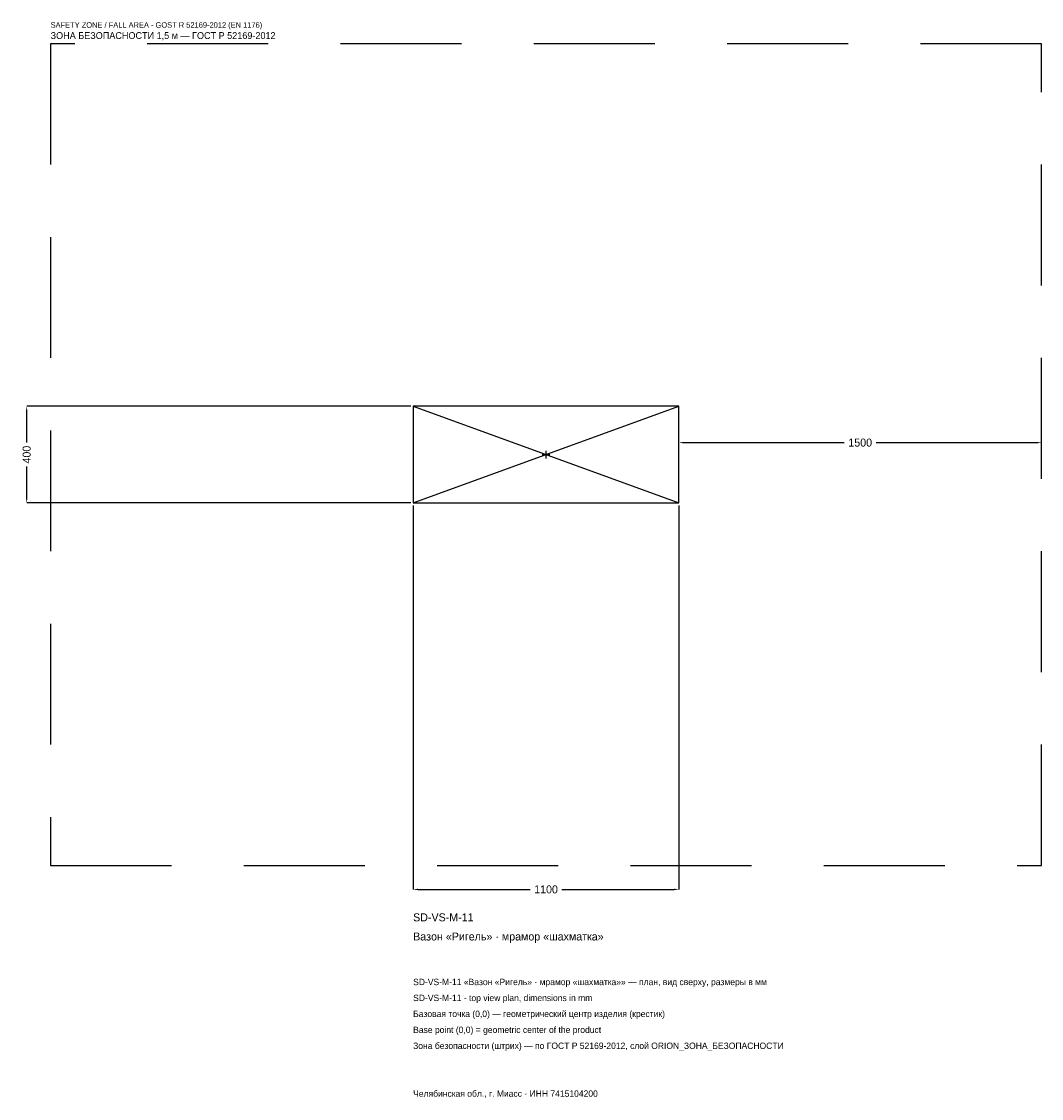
# Model space of a CAD drawing. Header units: metres. Extents: x -2170 to 2050, y -2664 to 1792.
import ezdxf

# ---------------------------------------------------------------- set-up
doc = ezdxf.new("R2010")
doc.units = ezdxf.units.M
doc.linetypes.add('DASHED', pattern=[800, 500, -300])
for name, color, linetype in [('ЗСК_ДАННЫЕ', 3, 'Continuous'), ('ЗСК_ЗОНА_БЕЗОПАСНОСТИ', 1, 'Continuous'), ('ЗСК_КОНТУР', 7, 'Continuous'), ('ЗСК_РАЗМЕРЫ', 8, 'Continuous')]:
    doc.layers.add(name, color=color, linetype=linetype)
doc.dimstyles.new('ORION', dxfattribs={"dimtxt": 33, "dimasz": 19.8, "dimexe": 1.25, "dimexo": 9.9, "dimtad": 1, "dimdec": 0, "dimcen": 2.5, "dimazin": 3, "dimtfac": 1, "dimtmove": 0, "dimatfit": 3})

# ---------------------------------------------------------------- blocks, each defined once
blk = doc.blocks.new('_CLOSEDFILLED')
at = {"color": 0, "linetype": 'BYBLOCK'}
blk.add_solid([(-1, 0.16), (0, 0), (-1, -0.16)], dxfattribs=at)
blk = doc.blocks.new('*D1')
for p, q in [((-550, -209.9), (-550, -1799)), ((550, -209.9), (550, -1799)), ((-530.2, -1799), (-66, -1799)), ((66, -1799), (530.2, -1799))]:
    blk.add_line(p, q)
at = {"layer": 'Defpoints'}
for p in [(-550, -200), (550, -200), (-550, -1799)]:
    blk.add_point(p, dxfattribs=at)
at = {"layer": 'ЗСК_РАЗМЕРЫ', "xscale": 19.8, "yscale": 19.8, "rotation": 180}
blk.add_blockref('_CLOSEDFILLED', (-550, -1799), dxfattribs=at)
at = {"layer": 'ЗСК_РАЗМЕРЫ', "xscale": 19.8, "yscale": 19.8}
blk.add_blockref('_CLOSEDFILLED', (550, -1799), dxfattribs=at)
at = {"layer": 'ЗСК_РАЗМЕРЫ', "insert": (0, -1799), "char_height": 33, "attachment_point": 5}
blk.add_mtext('1100', dxfattribs=at)
blk = doc.blocks.new('*D2')
for p, q in [((-559.9, 200), (-2149, 200)), ((-2149, 49.5), (-2149, 180.2)), ((-2149, -180.2), (-2149, -49.5)), ((-559.9, -200), (-2149, -200))]:
    blk.add_line(p, q)
at = {"layer": 'Defpoints'}
for p in [(-550, 200), (-2149, -200), (-550, -200)]:
    blk.add_point(p, dxfattribs=at)
at = {"layer": 'ЗСК_РАЗМЕРЫ', "xscale": 19.8, "yscale": 19.8}
for p, rotation in [((-2149, 200), 90), ((-2149, -200), 270)]:
    blk.add_blockref('_CLOSEDFILLED', p, dxfattribs=dict(at, rotation=rotation))
at = {"layer": 'ЗСК_РАЗМЕРЫ', "insert": (-2149, 0), "char_height": 33, "attachment_point": 5, "rotation": 90}
blk.add_mtext('400', dxfattribs=at)
blk = doc.blocks.new('*D3')
for p, q in [((550, 9.9), (550, 49.5)), ((569.8, 49.5), (1234, 49.5)), ((1366, 49.5), (2030.2, 49.5)), ((2050, 9.9), (2050, 49.5))]:
    blk.add_line(p, q)
at = {"layer": 'Defpoints'}
for p in [(550, 49.5), (550, 0), (2050, 0)]:
    blk.add_point(p, dxfattribs=at)
at = {"layer": 'ЗСК_РАЗМЕРЫ', "xscale": 19.8, "yscale": 19.8, "rotation": 180}
blk.add_blockref('_CLOSEDFILLED', (550, 49.5), dxfattribs=at)
at = {"layer": 'ЗСК_РАЗМЕРЫ', "xscale": 19.8, "yscale": 19.8}
blk.add_blockref('_CLOSEDFILLED', (2050, 49.5), dxfattribs=at)
at = {"layer": 'ЗСК_РАЗМЕРЫ', "insert": (1300, 49.5), "char_height": 33, "attachment_point": 5}
blk.add_mtext('1500', dxfattribs=at)
blk = doc.blocks.new('ОРИОН SD-VS-M-11 Вазон Ригель · мрамор шахматка')
at = {"layer": 'ЗСК_ЗОНА_БЕЗОПАСНОСТИ', "linetype": 'DASHED'}
blk.add_lwpolyline([(-2050, -1700), (2050, -1700), (2050, 1700), (-2050, 1700)], close=True, dxfattribs=at)
at = {"layer": 'ЗСК_КОНТУР'}
for p, q in [((-550, -200), (550, 200)), ((-550, 200), (550, -200))]:
    blk.add_line(p, q, dxfattribs=at)
blk.add_lwpolyline([(-550, -200), (550, -200), (550, 200), (-550, 200)], close=True, dxfattribs=at)
at = {"layer": 'ЗСК_РАЗМЕРЫ'}
for p, q in [((-16, 0), (16, 0)), ((0, -16), (0, 16))]:
    blk.add_line(p, q, dxfattribs=at)
at = {"layer": 'ЗСК_ДАННЫЕ'}
for tag, p in [('АРТИКУЛ', (-550, -1931)), ('НАИМЕНОВАНИЕ', (-550, -2010.2))]:
    blk.add_attdef(tag, p, '', height=33, dxfattribs=at)
at = {"layer": 'ЗСК_ДАННЫЕ', "flags": 1}
for tag, p in [('ПРОИЗВОДИТЕЛЬ', (-550, -2089.4)), ('ТЕЛЕФОН', (-550, -2168.6)), ('САЙТ', (-550, -2327)), ('АДРЕС', (-550, -2406.2)), ('РЕКВИЗИТЫ', (-550, -2485.4)), ('ГАБАРИТЫ', (-550, -2564.6)), ('ЗОНА_БЕЗОПАСНОСТИ', (-550, -2643.8))]:
    blk.add_attdef(tag, p, '', height=33, dxfattribs=at)
at = {"layer": 'ЗСК_ЗОНА_БЕЗОПАСНОСТИ', "color": 1}
for s, height, p in [('SAFETY ZONE / FALL AREA - GOST R 52169-2012 (EN 1176)', 23.1, (-2050, 1766)), ('ЗОНА БЕЗОПАСНОСТИ 1,5 м — ГОСТ Р 52169-2012', 28.05, (-2050, 1719.8))]:
    blk.add_text(s, height=height, dxfattribs=at).set_placement(p)
at = {"layer": 'ЗСК_РАЗМЕРЫ'}
dim = blk.add_linear_dim(base=(-2149, -200), p1=(-550, -200), p2=(-550, 200), angle=90, dimstyle='ORION', dxfattribs=at)
dim.commit()
dim.dimension.update_dxf_attribs({"geometry": '*D2', "text_midpoint": (-2149, 0)})
for base, p1, p2, picture, middle in [((550, 49.5), (550, 0), (2050, 0), '*D3', (1300, 49.5)), ((-550, -1799), (-550, -200), (550, -200), '*D1', (0, -1799))]:
    dim = blk.add_linear_dim(base=base, p1=p1, p2=p2, dimstyle='ORION', dxfattribs=at)
    dim.commit()
    dim.dimension.update_dxf_attribs({"geometry": picture, "text_midpoint": middle})

msp = doc.modelspace()

# ---------------------------------------------------------------- block references
msp.add_blockref('ОРИОН SD-VS-M-11 Вазон Ригель · мрамор шахматка', (0, 0)).add_auto_attribs({'АРТИКУЛ': 'SD-VS-M-11', 'НАИМЕНОВАНИЕ': 'Вазон «Ригель» · мрамор «шахматка»'})

# ---------------------------------------------------------------- texts
at = {"layer": 'ЗСК_ДАННЫЕ', "color": 3}
for s, p in [('SD-VS-M-11 «Вазон «Ригель» · мрамор «шахматка»» — план, вид сверху, размеры в мм', (-550, -2195)), ('SD-VS-M-11 - top view plan, dimensions in mm', (-550, -2261)), ('Челябинская обл., г. Миасс · ИНН 7415104200', (-550, -2657))]:
    msp.add_text(s, height=26.4, dxfattribs=at).set_placement(p)
at = {"layer": 'ЗСК_ДАННЫЕ', "color": 7}
for s, p in [('Базовая точка (0,0) — геометрический центр изделия (крестик)', (-550, -2327)), ('Base point (0,0) = geometric center of the product', (-550, -2393))]:
    msp.add_text(s, height=26.4, dxfattribs=at).set_placement(p)
at = {"layer": 'ЗСК_ДАННЫЕ', "color": 1}
msp.add_text('Зона безопасности (штрих) — по ГОСТ Р 52169-2012, слой ORION_ЗОНА_БЕЗОПАСНОСТИ', height=26.4, dxfattribs=at).set_placement((-550, -2459))

doc.saveas('drawing.dxf')
